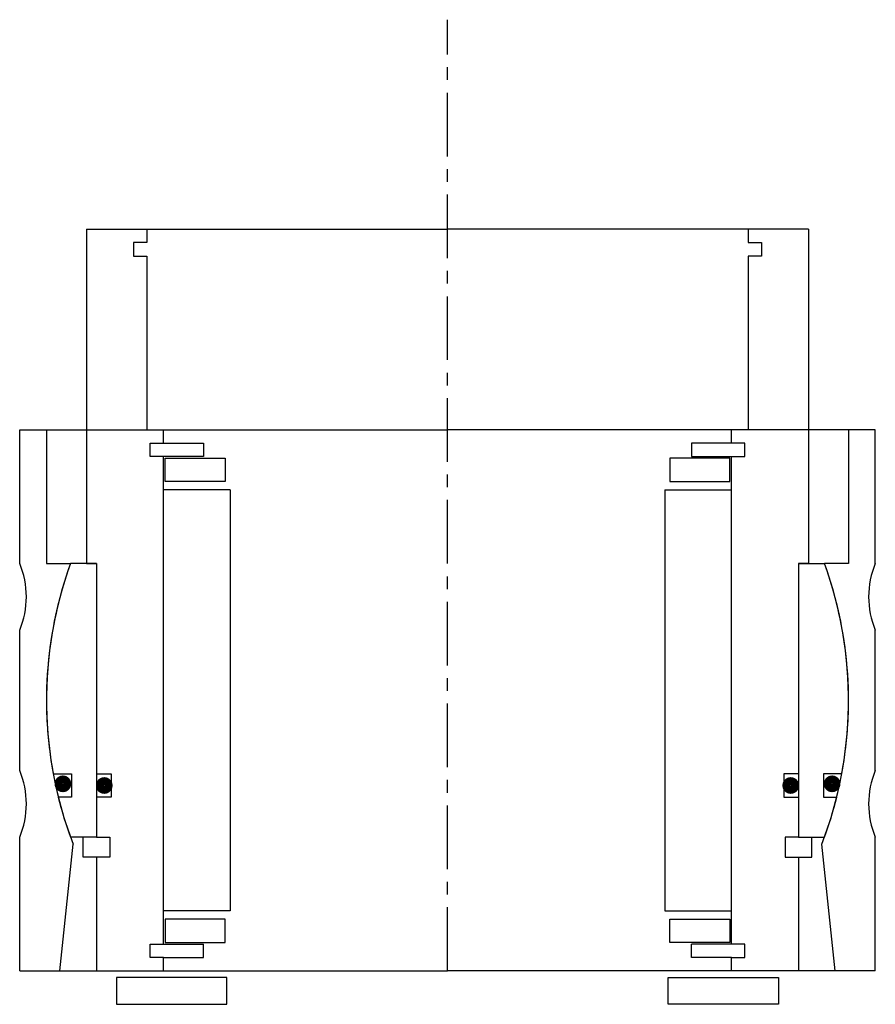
# Model space of a CAD drawing. Header units: millimetres. Extents: x -64 to 64, y -5 to 142.
import ezdxf

# ---------------------------------------------------------------- set-up
doc = ezdxf.new("R2010")
doc.units = ezdxf.units.MM
doc.header["$LTSCALE"] = 0.3
doc.header["$MEASUREMENT"] = 0
doc.linetypes.add('CENTER', pattern=[50.8, 31.75, -6.35, 6.35, -6.35])
doc.layers.get('0').update_dxf_attribs({"linetype": 'CONTINUOUS'})
doc.layers.add('Center', color=1, linetype='CENTER')

# ---------------------------------------------------------------- blocks, each defined once
blk = doc.blocks.new('innerhouse-4S065')
for p, q in [((-54, 70.5), (-54, 20.5)), ((-54, 70.5), (-45, 70.5)), ((-45, 70.5), (0, 70.5)), ((-45, 70.5), (-45, 68.5)), ((45, 70.5), (0, 70.5)), ((54, 70.5), (45, 70.5)), ((45, 70.5), (45, 68.5)), ((54, 70.5), (54, 20.5)), ((-45, 68.5), (-47, 68.5)), ((-47, 68.5), (-47, 66.5)), ((45, 68.5), (47, 68.5)), ((47, 68.5), (47, 66.5)), ((-47, 66.5), (-45, 66.5)), ((-45, 66.5), (-45, 40.5)), ((45, 66.5), (45, 40.5)), ((47, 66.5), (45, 66.5)), ((-45, 40.5), (-42.5, 40.5)), ((-42.5, 38.5), (-42.5, 40.5)), ((45, 40.5), (42.5, 40.5)), ((42.5, 38.5), (42.5, 40.5)), ((-44.5, 38.5), (-42.5, 38.5)), ((-44.5, 36.5), (-44.5, 38.5)), ((-42.5, 38.5), (-36.5, 38.5)), ((-36.5, 38.5), (-36.5, 36.5)), ((42.5, 38.5), (36.5, 38.5)), ((36.5, 38.5), (36.5, 36.5)), ((44.5, 38.5), (42.5, 38.5)), ((44.5, 36.5), (44.5, 38.5)), ((-36.5, 36.5), (-44.5, 36.5)), ((-42.5, -36.5), (-42.5, 36.5)), ((-42.25, 36.25), (-33.25, 36.25)), ((-42.25, 32.75), (-42.25, 36.25)), ((-33.25, 36.25), (-33.25, 32.75)), ((42.25, 36.25), (33.25, 36.25)), ((33.25, 36.25), (33.25, 32.75)), ((36.5, 36.5), (44.5, 36.5)), ((42.25, 32.75), (42.25, 36.25)), ((42.5, -36.5), (42.5, 36.5)), ((-33.25, 32.75), (-42.25, 32.75)), ((33.25, 32.75), (42.25, 32.75)), ((-32.5, 31.5), (-42.5, 31.5)), ((-32.5, 31.5), (-32.5, -31.5)), ((32.5, 31.5), (32.5, -31.5)), ((32.5, 31.5), (42.5, 31.5)), ((-52.5, 20.5), (-56.39, 20.5)), ((-54, 20.5), (-52.5, 20.5)), ((-52.5, 20.5), (-52.5, -11)), ((-52.5, 20.5), (-52.5, -20.5)), ((52.5, 20.5), (52.5, -20.5)), ((52.5, 20.5), (52.5, -11)), ((52.5, 20.5), (56.39, 20.5)), ((54, 20.5), (52.5, 20.5)), ((-58.98, -11), (-56.25, -11)), ((-56.25, -11), (-56.25, -14.5)), ((-52.5, -11), (-50.3, -11)), ((-50.3, -11), (-50.3, -14.5)), ((52.5, -11), (50.3, -11)), ((50.3, -11), (50.3, -14.5)), ((58.98, -11), (56.25, -11)), ((56.25, -11), (56.25, -14.5)), ((-56.25, -14.5), (-58.22, -14.5)), ((-52.5, -14.5), (-52.5, -20.5)), ((-50.3, -14.5), (-52.5, -14.5)), ((50.3, -14.5), (52.5, -14.5)), ((52.5, -14.5), (52.5, -20.5)), ((56.25, -14.5), (58.22, -14.5)), ((-52.5, -20.5), (-56.39, -20.5)), ((-54.5, -23.5), (-54.5, -20.5)), ((-52.5, -20.5), (-50.5, -20.5)), ((-50.5, -20.5), (-50.5, -23.5)), ((52.5, -20.5), (50.5, -20.5)), ((50.5, -20.5), (50.5, -23.5)), ((52.5, -20.5), (56.39, -20.5)), ((54.5, -23.5), (54.5, -20.5)), ((-52.5, -23.5), (-54.5, -23.5)), ((-52.5, -23.5), (-52.5, -40.5)), ((-50.5, -23.5), (-52.5, -23.5)), ((50.5, -23.5), (52.5, -23.5)), ((52.5, -23.5), (52.5, -40.5)), ((52.5, -23.5), (54.5, -23.5)), ((-32.5, -31.5), (-42.5, -31.5)), ((32.5, -31.5), (42.5, -31.5)), ((-33.25, -32.75), (-42.25, -32.75)), ((-42.25, -32.75), (-42.25, -36.25)), ((-33.25, -36.25), (-33.25, -32.75)), ((33.25, -32.75), (42.25, -32.75)), ((33.25, -36.25), (33.25, -32.75)), ((42.25, -32.75), (42.25, -36.25)), ((-44.5, -36.5), (-36.5, -36.5)), ((-44.5, -38.5), (-44.5, -36.5)), ((-42.25, -36.25), (-33.25, -36.25)), ((-36.5, -38.5), (-36.5, -36.5)), ((42.25, -36.25), (33.25, -36.25)), ((44.5, -36.5), (36.5, -36.5)), ((36.5, -38.5), (36.5, -36.5)), ((44.5, -38.5), (44.5, -36.5)), ((-42.5, -38.5), (-44.5, -38.5)), ((-42.5, -40.5), (-42.5, -38.5)), ((-42.5, -38.5), (-36.5, -38.5)), ((42.5, -38.5), (36.5, -38.5)), ((42.5, -40.5), (42.5, -38.5)), ((42.5, -38.5), (44.5, -38.5)), ((-52.5, -40.5), (-42.5, -40.5)), ((-42.5, -40.5), (0, -40.5)), ((42.5, -40.5), (0, -40.5)), ((52.5, -40.5), (42.5, -40.5)), ((-33, -41.5), (-49.5, -41.5)), ((-49.5, -41.5), (-49.5, -45.5)), ((-33, -45.5), (-33, -41.5)), ((33, -41.5), (49.5, -41.5)), ((33, -45.5), (33, -41.5)), ((49.5, -41.5), (49.5, -45.5)), ((-49.5, -45.5), (-33, -45.5)), ((49.5, -45.5), (33, -45.5))]:
    blk.add_line(p, q)
at = {"const_width": 1.2}
for points in [[(-56.89, -12.5, -1), (-58.19, -12.5, -1)], [(-50.7, -12.75, -1), (-52, -12.75, -1)], [(50.7, -12.75, 1), (52, -12.75, 1)], [(56.89, -12.5, 1), (58.19, -12.5, 1)]]:
    blk.add_lwpolyline(points, format="xyb", close=True, dxfattribs=at)
for start, end in [(160.0216, 190.564), (349.436, 19.9784), (193.9849, 199.9784), (340.0216, 346.0151)]:
    blk.add_arc((0, 0), 60, start, end)
at = {"layer": 'Center'}
blk.add_line((0, -40.5), (0, 101.87), dxfattribs=at)
blk = doc.blocks.new('house4S070')
for p, q in [((-64, 20.5), (-64, 40.5)), ((-64, 40.5), (-60, 40.5)), ((-60, 40.5), (0, 40.5)), ((-60, 40.5), (-60, 20.5)), ((60, 40.5), (0, 40.5)), ((60, 40.5), (60, 20.5)), ((64, 40.5), (60, 40.5)), ((64, 20.5), (64, 40.5)), ((-60, 20.5), (-56.39, 20.5)), ((60, 20.5), (56.39, 20.5)), ((-64, -10.5), (-64, 10.5)), ((64, -10.5), (64, 10.5)), ((-64, -40.5), (-64, -20.5)), ((64, -40.5), (64, -20.5)), ((-58, -40.5), (-56, -21.55)), ((58, -40.5), (56, -21.55)), ((-64, -40.5), (-58, -40.5)), ((-58, -40.5), (0, -40.5)), ((58, -40.5), (0, -40.5)), ((64, -40.5), (58, -40.5))]:
    blk.add_line(p, q)
for centre, radius, start, end in [((-76, 15.5), 13, 337.3801, 22.6199), ((0, 0), 60, 160.0216, 201.051), ((0, 0), 60, 338.949, 19.9784), ((76, 15.5), 13, 157.3801, 202.6199), ((-76, -15.5), 13, 337.3801, 22.6199), ((76, -15.5), 13, 157.3801, 202.6199)]:
    blk.add_arc(centre, radius, start, end)

msp = doc.modelspace()

# ---------------------------------------------------------------- block references
for name in ['innerhouse-4S065', 'house4S070']:
    msp.add_blockref(name, (0, 40.5))

doc.saveas('drawing.dxf')
